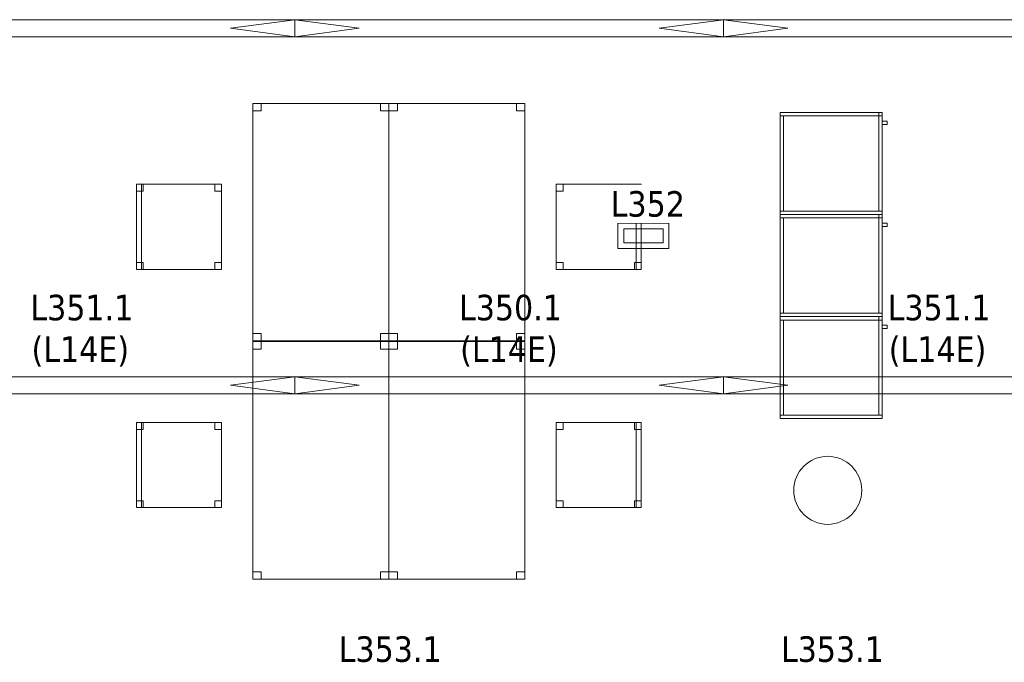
# Model space of a CAD drawing. Header units: metres. Extents: x 397.7 to 427.5, y 12.7 to 28.4.
# Tile 26 of 147: x 411.4 to 417.2, y 16.8 to 20.6. Entities that reach past the tile are written whole.
import ezdxf

# ---------------------------------------------------------------- set-up
doc = ezdxf.new("R2010")
doc.units = ezdxf.units.M
for name, color, linetype, lineweight in [('02_MOBILIARIO', 7, 'Continuous', 18), ('A-COLS-____-MCUT', 7, 'Continuous', 18), ('A-COLS-____-OTLN', 7, 'Continuous', 18), ('A-DETL-____-MBND', 7, 'Continuous', 18), ('A-DETL-GENF-OTLN', 7, 'Continuous', 18), ('E-LITE-____-IDEN', 7, 'Continuous', 30), ('E-LITE-EQPM-IDEN', 7, 'Continuous', 30), ('Mobiliario', 7, 'Continuous', 18)]:
    doc.layers.add(name, color=color, linetype=linetype, lineweight=lineweight)
doc.styles.add('Tahoma_4', font='tahoma.ttf', dxfattribs={"height": 0.15})

# ---------------------------------------------------------------- blocks, each defined once
blk = doc.blocks.new('Family - Armai 60x60x60_P3-156205-06_ENLLUMENAT_P3')
at = {"layer": 'A-DETL-____-MBND', "color": 253, "true_color": 0xaaaaaa}
for p, q in [((0, 0), (0, 0.6)), ((0, 0.6), (0, 0)), ((0, 0.6), (0.6, 0.6)), ((0.6, 0.6), (0, 0.6)), ((0, 0.58), (0, 0.6)), ((0, 0.6), (0.6, 0.6)), ((0, 0.58), (0, 0.6)), ((0.6, 0.6), (0, 0.6)), ((0, 0), (0, 0.6)), ((0, 0.6), (0, 0)), ((0, 0.6), (0.6, 0.6)), ((0.6, 0.6), (0, 0.6)), ((0.6, 0.58), (0, 0.58)), ((0, 0.58), (0.6, 0.58)), ((0, 0.02), (0, 0.58)), ((0, 0.58), (0.02, 0.58)), ((0, 0.58), (0.02, 0.58)), ((0, 0.58), (0, 0.02)), ((0.02, 0.58), (0.02, 0.02)), ((0.02, 0.02), (0.02, 0.58)), ((0.58, 0.6), (0.6, 0.6)), ((0.6, 0.6), (0.58, 0.6)), ((0.58, 0.58), (0.58, 0.6)), ((0.58, 0.6), (0.58, 0.58)), ((0.6, 0.58), (0.58, 0.58)), ((0.6, 0.58), (0.58, 0.58)), ((0.58, 0.02), (0.58, 0.58)), ((0.58, 0.58), (0.6, 0.58)), ((0.58, 0.58), (0.6, 0.58)), ((0.58, 0.58), (0.58, 0.02)), ((0.6, 0.6), (0.6, 0.58)), ((0.6, 0.58), (0.6, 0.6)), ((0.6, 0.6), (0.6, 0)), ((0.6, 0), (0.6, 0.6)), ((0.6, 0.6), (0.6, 0.58)), ((0.6, 0.58), (0.6, 0.6)), ((0.6, 0.6), (0.6, 0)), ((0.6, 0), (0.6, 0.6)), ((0.6, 0.58), (0.6, 0.02)), ((0.6, 0.02), (0.6, 0.58)), ((0.6, 0.53), (0.6, 0.55)), ((0.6, 0.55), (0.63, 0.55)), ((0.6, 0.55), (0.63, 0.55)), ((0.6, 0.55), (0.6, 0.53)), ((0.63, 0.53), (0.6, 0.53)), ((0.6, 0.53), (0.63, 0.53)), ((0.63, 0.55), (0.63, 0.53)), ((0.63, 0.53), (0.63, 0.55)), ((0, 0), (0, 0.02)), ((0, 0.02), (0.6, 0.02)), ((0, 0), (0, 0.02)), ((0.6, 0.02), (0, 0.02)), ((0.02, 0.02), (0, 0.02)), ((0, 0.02), (0.02, 0.02)), ((0.6, 0), (0, 0)), ((0, 0), (0.6, 0)), ((0.6, 0), (0, 0)), ((0, 0), (0.6, 0)), ((0.6, 0), (0, 0)), ((0, 0), (0.6, 0)), ((0.6, 0.02), (0.58, 0.02)), ((0.58, 0.02), (0.6, 0.02)), ((0.6, 0.02), (0.6, 0)), ((0.6, 0), (0.6, 0.02))]:
    blk.add_line(p, q, dxfattribs=at)
blk = doc.blocks.new('Family - Cadira d_Oficina_P3-156223-06_ENLLUMENAT_P3')
at = {"layer": 'A-DETL-____-MBND', "color": 253, "true_color": 0xaaaaaa}
for p, q in [((0, 0), (0, 0.5)), ((0, 0.5), (0.03, 0.5)), ((0.03, 0.5), (0, 0.5)), ((0, 0.5), (0, 0)), ((0, 0.5), (0.5, 0.5)), ((0, 0), (0, 0.5)), ((0.5, 0.5), (0, 0.5)), ((0, 0.5), (0, 0)), ((0, 0.46), (0, 0.5)), ((0, 0.5), (0.04, 0.5)), ((0.04, 0.5), (0, 0.5)), ((0, 0.5), (0, 0.46)), ((0.03, 0.5), (0.03, 0)), ((0.03, 0), (0.03, 0.5)), ((0.04, 0.5), (0.04, 0.46)), ((0.04, 0.46), (0.04, 0.5)), ((0.46, 0.46), (0.46, 0.5)), ((0.46, 0.5), (0.5, 0.5)), ((0.5, 0.5), (0.46, 0.5)), ((0.46, 0.5), (0.46, 0.46)), ((0.5, 0.5), (0.5, 0.46)), ((0.5, 0.46), (0.5, 0.5)), ((0.5, 0.5), (0.5, 0)), ((0.5, 0), (0.5, 0.5)), ((0.04, 0.46), (0, 0.46)), ((0, 0.46), (0.04, 0.46)), ((0.5, 0.46), (0.46, 0.46)), ((0.46, 0.46), (0.5, 0.46)), ((0, 0), (0, 0.04)), ((0, 0.04), (0.04, 0.04)), ((0.04, 0.04), (0, 0.04)), ((0, 0.04), (0, 0)), ((0.03, 0), (0, 0)), ((0, 0), (0.03, 0)), ((0.5, 0), (0, 0)), ((0, 0), (0.5, 0)), ((0.04, 0), (0, 0)), ((0, 0), (0.04, 0)), ((0.04, 0.04), (0.04, 0)), ((0.04, 0), (0.04, 0.04)), ((0.46, 0), (0.46, 0.04)), ((0.46, 0.04), (0.5, 0.04)), ((0.5, 0.04), (0.46, 0.04)), ((0.46, 0.04), (0.46, 0)), ((0.5, 0), (0.46, 0)), ((0.46, 0), (0.5, 0)), ((0.5, 0.04), (0.5, 0)), ((0.5, 0), (0.5, 0.04))]:
    blk.add_line(p, q, dxfattribs=at)
blk = doc.blocks.new('Family - Taula 140X80_P3-156237-06_ENLLUMENAT_P3')
at = {"layer": 'A-DETL-____-MBND', "color": 253, "true_color": 0xaaaaaa}
for p, q in [((0, 1.3973), (0.8001, 1.3973)), ((0, 0), (0, 1.3973)), ((0.8001, 1.3973), (0, 1.3973)), ((0, 1.3973), (0, 0)), ((0, 1.3973), (0.05, 1.3973)), ((0, 1.3536), (0, 1.3973)), ((0.05, 1.3973), (0, 1.3973)), ((0, 1.3973), (0, 1.3536)), ((0.05, 1.3973), (0.05, 1.3536)), ((0.05, 1.3536), (0.05, 1.3973)), ((0.7501, 1.3973), (0.8001, 1.3973)), ((0.7501, 1.3536), (0.7501, 1.3973)), ((0.8001, 1.3973), (0.7501, 1.3973)), ((0.7501, 1.3973), (0.7501, 1.3536)), ((0.8001, 1.3973), (0.8001, 1.3536)), ((0.8001, 1.3536), (0.8001, 1.3973)), ((0.8001, 1.3973), (0.8001, 0)), ((0.8001, 0), (0.8001, 1.3973)), ((0.05, 1.3536), (0, 1.3536)), ((0, 1.3536), (0.05, 1.3536)), ((0.8001, 1.3536), (0.7501, 1.3536)), ((0.7501, 1.3536), (0.8001, 1.3536)), ((0, 0.0437), (0.05, 0.0437)), ((0, 0), (0, 0.0437)), ((0.05, 0.0437), (0, 0.0437)), ((0, 0.0437), (0, 0)), ((0.05, 0), (0, 0)), ((0, 0), (0.05, 0)), ((0.8001, 0), (0, 0)), ((0, 0), (0.8001, 0)), ((0.05, 0.0437), (0.05, 0)), ((0.05, 0), (0.05, 0.0437)), ((0.7501, 0.0437), (0.8001, 0.0437)), ((0.7501, 0), (0.7501, 0.0437)), ((0.8001, 0.0437), (0.7501, 0.0437)), ((0.7501, 0.0437), (0.7501, 0)), ((0.8001, 0.0437), (0.8001, 0)), ((0.8001, 0), (0.8001, 0.0437)), ((0.8001, 0), (0.7501, 0)), ((0.7501, 0), (0.8001, 0))]:
    blk.add_line(p, q, dxfattribs=at)
blk = doc.blocks.new('Family - Taula 140X80_P3-156247-06_ENLLUMENAT_P3')
at = {"layer": 'A-DETL-____-MBND', "color": 253, "true_color": 0xaaaaaa}
for p, q in [((0, 1.3973), (0.8001, 1.3973)), ((0, 0), (0, 1.3973)), ((0.8001, 1.3973), (0, 1.3973)), ((0, 1.3973), (0, 0)), ((0, 1.3973), (0.05, 1.3973)), ((0, 1.3536), (0, 1.3973)), ((0.05, 1.3973), (0, 1.3973)), ((0, 1.3973), (0, 1.3536)), ((0.05, 1.3973), (0.05, 1.3536)), ((0.05, 1.3536), (0.05, 1.3973)), ((0.7501, 1.3973), (0.8001, 1.3973)), ((0.7501, 1.3536), (0.7501, 1.3973)), ((0.8001, 1.3973), (0.7501, 1.3973)), ((0.7501, 1.3973), (0.7501, 1.3536)), ((0.8001, 1.3973), (0.8001, 0)), ((0.8001, 0), (0.8001, 1.3973)), ((0.8001, 1.3973), (0.8001, 1.3536)), ((0.8001, 1.3536), (0.8001, 1.3973)), ((0.05, 1.3536), (0, 1.3536)), ((0, 1.3536), (0.05, 1.3536)), ((0.8001, 1.3536), (0.7501, 1.3536)), ((0.7501, 1.3536), (0.8001, 1.3536)), ((0, 0.0437), (0.05, 0.0437)), ((0, 0), (0, 0.0437)), ((0.05, 0.0437), (0, 0.0437)), ((0, 0.0437), (0, 0)), ((0.8001, 0), (0, 0)), ((0, 0), (0.8001, 0)), ((0.05, 0), (0, 0)), ((0, 0), (0.05, 0)), ((0.05, 0.0437), (0.05, 0)), ((0.05, 0), (0.05, 0.0437)), ((0.7501, 0.0437), (0.8001, 0.0437)), ((0.7501, 0), (0.7501, 0.0437)), ((0.8001, 0.0437), (0.7501, 0.0437)), ((0.7501, 0.0437), (0.7501, 0)), ((0.8001, 0.0437), (0.8001, 0)), ((0.8001, 0), (0.8001, 0.0437)), ((0.8001, 0), (0.7501, 0)), ((0.7501, 0), (0.8001, 0))]:
    blk.add_line(p, q, dxfattribs=at)
blk = doc.blocks.new('Family - Pilar P3-156264-06_ENLLUMENAT_P3')
at = {"layer": 'A-COLS-____-MCUT', "color": 253, "true_color": 0xaaaaaa}
for start, end in [(360, 180), (180, 360)]:
    blk.add_arc((0.2, 0.2), 0.2, start, end, dxfattribs=at)
at = {"layer": 'A-COLS-____-OTLN', "color": 253, "true_color": 0xaaaaaa}
for start, end in [(360, 180), (180, 360)]:
    blk.add_arc((0.2, 0.2), 0.2, start, end, dxfattribs=at)
blk = doc.blocks.new('Family - Cadira d_Oficina_P3-156286-06_ENLLUMENAT_P3')
at = {"layer": 'A-DETL-____-MBND', "color": 253, "true_color": 0xaaaaaa}
for p, q in [((0, 0.46), (0, 0.5)), ((0, 0.5), (0.04, 0.5)), ((0.04, 0.5), (0, 0.5)), ((0, 0.5), (0, 0.46)), ((0, 0), (0, 0.5)), ((0, 0.5), (0.5, 0.5)), ((0.5, 0.5), (0, 0.5)), ((0, 0.5), (0, 0)), ((0.04, 0.5), (0.04, 0.46)), ((0.04, 0.46), (0.04, 0.5)), ((0.46, 0.46), (0.46, 0.5)), ((0.46, 0.5), (0.5, 0.5)), ((0.5, 0.5), (0.46, 0.5)), ((0.46, 0.5), (0.46, 0.46)), ((0.47, 0), (0.47, 0.5)), ((0.47, 0.5), (0.5, 0.5)), ((0.5, 0.5), (0.47, 0.5)), ((0.47, 0.5), (0.47, 0)), ((0.5, 0.5), (0.5, 0.46)), ((0.5, 0.46), (0.5, 0.5)), ((0.5, 0.5), (0.5, 0)), ((0.5, 0), (0.5, 0.5)), ((0.5, 0.5), (0.5, 0)), ((0.5, 0), (0.5, 0.5)), ((0.04, 0.46), (0, 0.46)), ((0, 0.46), (0.04, 0.46)), ((0.5, 0.46), (0.46, 0.46)), ((0.46, 0.46), (0.5, 0.46)), ((0, 0), (0, 0.04)), ((0, 0.04), (0.04, 0.04)), ((0.04, 0.04), (0, 0.04)), ((0, 0.04), (0, 0)), ((0.04, 0), (0, 0)), ((0, 0), (0.04, 0)), ((0.5, 0), (0, 0)), ((0, 0), (0.5, 0)), ((0.04, 0.04), (0.04, 0)), ((0.04, 0), (0.04, 0.04)), ((0.46, 0), (0.46, 0.04)), ((0.46, 0.04), (0.5, 0.04)), ((0.5, 0.04), (0.46, 0.04)), ((0.46, 0.04), (0.46, 0)), ((0.5, 0), (0.46, 0)), ((0.46, 0), (0.5, 0)), ((0.5, 0), (0.47, 0)), ((0.5, 0.04), (0.5, 0)), ((0.5, 0), (0.5, 0.04)), ((0.47, 0), (0.5, 0))]:
    blk.add_line(p, q, dxfattribs=at)
blk = doc.blocks.new('Family - Cadira d_Oficina_P3-156336-06_ENLLUMENAT_P3')
at = {"layer": 'A-DETL-____-MBND', "color": 253, "true_color": 0xaaaaaa}
for p, q in [((0, 0.46), (0, 0.5)), ((0, 0.5), (0.04, 0.5)), ((0.04, 0.5), (0, 0.5)), ((0, 0.5), (0, 0.46)), ((0, 0), (0, 0.5)), ((0, 0.5), (0.5, 0.5)), ((0.5, 0.5), (0, 0.5)), ((0, 0.5), (0, 0)), ((0.04, 0.5), (0.04, 0.46)), ((0.04, 0.46), (0.04, 0.5)), ((0.46, 0.46), (0.46, 0.5)), ((0.46, 0.5), (0.5, 0.5)), ((0.5, 0.5), (0.46, 0.5)), ((0.46, 0.5), (0.46, 0.46)), ((0.47, 0), (0.47, 0.5)), ((0.47, 0.5), (0.5, 0.5)), ((0.5, 0.5), (0.47, 0.5)), ((0.47, 0.5), (0.47, 0)), ((0.5, 0.5), (0.5, 0.46)), ((0.5, 0.46), (0.5, 0.5)), ((0.5, 0.5), (0.5, 0)), ((0.5, 0), (0.5, 0.5)), ((0.5, 0.5), (0.5, 0)), ((0.5, 0), (0.5, 0.5)), ((0.04, 0.46), (0, 0.46)), ((0, 0.46), (0.04, 0.46)), ((0.5, 0.46), (0.46, 0.46)), ((0.46, 0.46), (0.5, 0.46)), ((0, 0), (0, 0.04)), ((0, 0.04), (0.04, 0.04)), ((0.04, 0.04), (0, 0.04)), ((0, 0.04), (0, 0)), ((0.5, 0), (0, 0)), ((0, 0), (0.5, 0)), ((0.04, 0), (0, 0)), ((0, 0), (0.04, 0)), ((0.04, 0.04), (0.04, 0)), ((0.04, 0), (0.04, 0.04)), ((0.46, 0), (0.46, 0.04)), ((0.46, 0.04), (0.5, 0.04)), ((0.5, 0.04), (0.46, 0.04)), ((0.46, 0.04), (0.46, 0)), ((0.5, 0), (0.46, 0)), ((0.46, 0), (0.5, 0)), ((0.5, 0), (0.47, 0)), ((0.5, 0.04), (0.5, 0)), ((0.5, 0), (0.5, 0.04)), ((0.47, 0), (0.5, 0))]:
    blk.add_line(p, q, dxfattribs=at)
blk = doc.blocks.new('Family - Armai 60x60x60_P3-156444-06_ENLLUMENAT_P3')
at = {"layer": 'A-DETL-____-MBND', "color": 253, "true_color": 0xaaaaaa}
for p, q in [((0, 0.58), (0, 0.6)), ((0, 0.6), (0.6, 0.6)), ((0, 0.58), (0, 0.6)), ((0.6, 0.6), (0, 0.6)), ((0, 0), (0, 0.6)), ((0, 0.6), (0, 0)), ((0, 0.6), (0.6, 0.6)), ((0.6, 0.6), (0, 0.6)), ((0, 0), (0, 0.6)), ((0, 0.6), (0, 0)), ((0, 0.6), (0.6, 0.6)), ((0.6, 0.6), (0, 0.6)), ((0.6, 0.58), (0, 0.58)), ((0, 0.58), (0.6, 0.58)), ((0, 0.02), (0, 0.58)), ((0, 0.58), (0.02, 0.58)), ((0, 0.58), (0.02, 0.58)), ((0, 0.58), (0, 0.02)), ((0.02, 0.58), (0.02, 0.02)), ((0.02, 0.02), (0.02, 0.58)), ((0.58, 0.6), (0.6, 0.6)), ((0.6, 0.6), (0.58, 0.6)), ((0.58, 0.58), (0.58, 0.6)), ((0.58, 0.6), (0.58, 0.58)), ((0.58, 0.02), (0.58, 0.58)), ((0.58, 0.58), (0.6, 0.58)), ((0.58, 0.58), (0.6, 0.58)), ((0.58, 0.58), (0.58, 0.02)), ((0.6, 0.58), (0.58, 0.58)), ((0.6, 0.58), (0.58, 0.58)), ((0.6, 0.6), (0.6, 0.58)), ((0.6, 0.58), (0.6, 0.6)), ((0.6, 0.6), (0.6, 0)), ((0.6, 0), (0.6, 0.6)), ((0.6, 0.6), (0.6, 0)), ((0.6, 0), (0.6, 0.6)), ((0.6, 0.6), (0.6, 0.58)), ((0.6, 0.58), (0.6, 0.6)), ((0.6, 0.58), (0.6, 0.02)), ((0.6, 0.02), (0.6, 0.58)), ((0.6, 0.53), (0.6, 0.55)), ((0.6, 0.55), (0.63, 0.55)), ((0.6, 0.55), (0.63, 0.55)), ((0.6, 0.55), (0.6, 0.53)), ((0.63, 0.53), (0.6, 0.53)), ((0.6, 0.53), (0.63, 0.53)), ((0.63, 0.55), (0.63, 0.53)), ((0.63, 0.53), (0.63, 0.55)), ((0, 0), (0, 0.02)), ((0, 0.02), (0.6, 0.02)), ((0, 0), (0, 0.02)), ((0.6, 0.02), (0, 0.02)), ((0.02, 0.02), (0, 0.02)), ((0, 0.02), (0.02, 0.02)), ((0.6, 0), (0, 0)), ((0, 0), (0.6, 0)), ((0.6, 0), (0, 0)), ((0, 0), (0.6, 0)), ((0.6, 0), (0, 0)), ((0, 0), (0.6, 0)), ((0.6, 0.02), (0.58, 0.02)), ((0.58, 0.02), (0.6, 0.02)), ((0.6, 0.02), (0.6, 0)), ((0.6, 0), (0.6, 0.02))]:
    blk.add_line(p, q, dxfattribs=at)
blk = doc.blocks.new('Family - Taula 140X80_P3-156476-06_ENLLUMENAT_P3')
at = {"layer": 'A-DETL-____-MBND', "color": 253, "true_color": 0xaaaaaa}
for p, q in [((0, 1.3536), (0, 1.3973)), ((0, 1.3973), (0.05, 1.3973)), ((0.05, 1.3973), (0, 1.3973)), ((0, 1.3973), (0, 1.3536)), ((0, 0), (0, 1.3973)), ((0, 1.3973), (0.8001, 1.3973)), ((0.8001, 1.3973), (0, 1.3973)), ((0, 1.3973), (0, 0)), ((0.05, 1.3973), (0.05, 1.3536)), ((0.05, 1.3536), (0.05, 1.3973)), ((0.7501, 1.3536), (0.7501, 1.3973)), ((0.7501, 1.3973), (0.8001, 1.3973)), ((0.8001, 1.3973), (0.7501, 1.3973)), ((0.7501, 1.3973), (0.7501, 1.3536)), ((0.8001, 1.3973), (0.8001, 0)), ((0.8001, 0), (0.8001, 1.3973)), ((0.8001, 1.3973), (0.8001, 1.3536)), ((0.8001, 1.3536), (0.8001, 1.3973)), ((0.05, 1.3536), (0, 1.3536)), ((0, 1.3536), (0.05, 1.3536)), ((0.8001, 1.3536), (0.7501, 1.3536)), ((0.7501, 1.3536), (0.8001, 1.3536)), ((0, 0), (0, 0.0437)), ((0, 0.0437), (0.05, 0.0437)), ((0.05, 0.0437), (0, 0.0437)), ((0, 0.0437), (0, 0)), ((0.05, 0), (0, 0)), ((0, 0), (0.05, 0)), ((0, 0), (0.8001, 0)), ((0.05, 0.0437), (0.05, 0)), ((0.05, 0), (0.05, 0.0437)), ((0.7501, 0), (0.7501, 0.0437)), ((0.7501, 0.0437), (0.8001, 0.0437)), ((0.8001, 0.0437), (0.7501, 0.0437)), ((0.7501, 0.0437), (0.7501, 0)), ((0.8001, 0.0437), (0.8001, 0)), ((0.8001, 0), (0.8001, 0.0437)), ((0.8001, 0), (0, 0)), ((0.8001, 0), (0.7501, 0)), ((0.7501, 0), (0.8001, 0))]:
    blk.add_line(p, q, dxfattribs=at)
blk = doc.blocks.new('Family - Armai 60x60x60_P3-156478-06_ENLLUMENAT_P3')
at = {"layer": '02_MOBILIARIO', "color": 253, "true_color": 0xaaaaaa}
for p, q in [((0, 0.58), (0, 0.6)), ((0, 0.6), (0.6, 0.6)), ((0, 0), (0, 0.6)), ((0, 0.6), (0, 0)), ((0, 0.6), (0.6, 0.6)), ((0.6, 0.6), (0, 0.6)), ((0.6, 0.58), (0, 0.58)), ((0, 0.02), (0, 0.58)), ((0, 0.58), (0.02, 0.58)), ((0.02, 0.58), (0.02, 0.02)), ((0.6, 0.6), (0.58, 0.6)), ((0.58, 0.58), (0.58, 0.6)), ((0.58, 0.02), (0.58, 0.58)), ((0.58, 0.58), (0.6, 0.58)), ((0.6, 0.58), (0.58, 0.58)), ((0.6, 0.58), (0.6, 0.6)), ((0.6, 0.6), (0.6, 0.58)), ((0.6, 0.6), (0.6, 0)), ((0.6, 0), (0.6, 0.6)), ((0.6, 0.58), (0.6, 0.02)), ((0, 0.02), (0.02, 0.02)), ((0, 0), (0, 0.02)), ((0, 0.02), (0.6, 0.02)), ((0.6, 0), (0, 0)), ((0.6, 0), (0, 0)), ((0, 0), (0.6, 0)), ((0.58, 0.02), (0.6, 0.02)), ((0.6, 0), (0.6, 0.02))]:
    blk.add_line(p, q, dxfattribs=at)
at = {"layer": 'Mobiliario', "color": 253, "true_color": 0xaaaaaa}
for p, q in [((0.6, 0.6), (0, 0.6)), ((0, 0.6), (0, 0.58)), ((0, 0.58), (0.6, 0.58)), ((0.02, 0.58), (0, 0.58)), ((0, 0.58), (0, 0.02)), ((0.02, 0.02), (0.02, 0.58)), ((0.6, 0.6), (0.58, 0.6)), ((0.58, 0.6), (0.58, 0.58)), ((0.6, 0.58), (0.58, 0.58)), ((0.58, 0.58), (0.58, 0.02)), ((0.58, 0.58), (0.6, 0.58)), ((0.6, 0.58), (0.6, 0.6)), ((0.6, 0.58), (0.6, 0.6)), ((0.6, 0.02), (0.6, 0.58)), ((0, 0.02), (0.02, 0.02)), ((0.6, 0.02), (0, 0.02)), ((0, 0.02), (0, 0)), ((0, 0), (0.6, 0)), ((0.58, 0.02), (0.6, 0.02)), ((0.6, 0), (0.6, 0.02))]:
    blk.add_line(p, q, dxfattribs=at)
blk = doc.blocks.new('Family - Armai 60x60x60_P3-156526-06_ENLLUMENAT_P3')
at = {"layer": 'A-DETL-____-MBND', "color": 253, "true_color": 0xaaaaaa}
for p, q in [((0, 0.58), (0, 0.6)), ((0, 0.6), (0.6, 0.6)), ((0, 0.58), (0, 0.6)), ((0.6, 0.6), (0, 0.6)), ((0, 0), (0, 0.6)), ((0, 0.6), (0, 0)), ((0, 0.6), (0.6, 0.6)), ((0.6, 0.6), (0, 0.6)), ((0, 0), (0, 0.6)), ((0, 0.6), (0, 0)), ((0, 0.6), (0.6, 0.6)), ((0.6, 0.6), (0, 0.6)), ((0.6, 0.58), (0, 0.58)), ((0, 0.58), (0.6, 0.58)), ((0, 0.02), (0, 0.58)), ((0, 0.58), (0.02, 0.58)), ((0, 0.58), (0.02, 0.58)), ((0, 0.58), (0, 0.02)), ((0.02, 0.58), (0.02, 0.02)), ((0.02, 0.02), (0.02, 0.58)), ((0.58, 0.6), (0.6, 0.6)), ((0.6, 0.6), (0.58, 0.6)), ((0.58, 0.58), (0.58, 0.6)), ((0.58, 0.6), (0.58, 0.58)), ((0.58, 0.02), (0.58, 0.58)), ((0.58, 0.58), (0.6, 0.58)), ((0.58, 0.58), (0.6, 0.58)), ((0.58, 0.58), (0.58, 0.02)), ((0.6, 0.58), (0.58, 0.58)), ((0.6, 0.58), (0.58, 0.58)), ((0.6, 0.6), (0.6, 0.58)), ((0.6, 0.58), (0.6, 0.6)), ((0.6, 0.6), (0.6, 0)), ((0.6, 0), (0.6, 0.6)), ((0.6, 0.6), (0.6, 0.58)), ((0.6, 0.58), (0.6, 0.6)), ((0.6, 0.6), (0.6, 0)), ((0.6, 0), (0.6, 0.6)), ((0.6, 0.58), (0.6, 0.02)), ((0.6, 0.02), (0.6, 0.58)), ((0.6, 0.53), (0.6, 0.55)), ((0.6, 0.55), (0.63, 0.55)), ((0.6, 0.55), (0.63, 0.55)), ((0.6, 0.55), (0.6, 0.53)), ((0.63, 0.53), (0.6, 0.53)), ((0.6, 0.53), (0.63, 0.53)), ((0.63, 0.55), (0.63, 0.53)), ((0.63, 0.53), (0.63, 0.55)), ((0.02, 0.02), (0, 0.02)), ((0, 0.02), (0.02, 0.02)), ((0, 0), (0, 0.02)), ((0, 0.02), (0.6, 0.02)), ((0, 0), (0, 0.02)), ((0.6, 0.02), (0, 0.02)), ((0.6, 0), (0, 0)), ((0, 0), (0.6, 0)), ((0.6, 0), (0, 0)), ((0, 0), (0.6, 0)), ((0.6, 0), (0, 0)), ((0, 0), (0.6, 0)), ((0.6, 0.02), (0.58, 0.02)), ((0.58, 0.02), (0.6, 0.02)), ((0.6, 0.02), (0.6, 0)), ((0.6, 0), (0.6, 0.02))]:
    blk.add_line(p, q, dxfattribs=at)
blk = doc.blocks.new('Family - Armai 60x60x60_P3-156547-06_ENLLUMENAT_P3')
at = {"layer": '02_MOBILIARIO', "color": 253, "true_color": 0xaaaaaa}
for p, q in [((0, 0), (0, 0.6)), ((0, 0.6), (0, 0)), ((0, 0.6), (0.6, 0.6)), ((0.6, 0.6), (0, 0.6)), ((0, 0.58), (0, 0.6)), ((0, 0.6), (0.6, 0.6)), ((0, 0.02), (0, 0.58)), ((0, 0.58), (0.02, 0.58)), ((0.6, 0.58), (0, 0.58)), ((0.02, 0.58), (0.02, 0.02)), ((0.6, 0.6), (0.58, 0.6)), ((0.58, 0.58), (0.58, 0.6)), ((0.6, 0.58), (0.58, 0.58)), ((0.58, 0.02), (0.58, 0.58)), ((0.58, 0.58), (0.6, 0.58)), ((0.6, 0.6), (0.6, 0)), ((0.6, 0), (0.6, 0.6)), ((0.6, 0.58), (0.6, 0.6)), ((0.6, 0.6), (0.6, 0.58)), ((0.6, 0.58), (0.6, 0.02)), ((0, 0), (0, 0.02)), ((0, 0.02), (0.6, 0.02)), ((0, 0.02), (0.02, 0.02)), ((0.6, 0), (0, 0)), ((0.6, 0), (0, 0)), ((0, 0), (0.6, 0)), ((0.58, 0.02), (0.6, 0.02)), ((0.6, 0), (0.6, 0.02))]:
    blk.add_line(p, q, dxfattribs=at)
at = {"layer": 'Mobiliario', "color": 253, "true_color": 0xaaaaaa}
for p, q in [((0.6, 0.6), (0, 0.6)), ((0, 0.6), (0, 0.58)), ((0.02, 0.58), (0, 0.58)), ((0, 0.58), (0, 0.02)), ((0, 0.58), (0.6, 0.58)), ((0.02, 0.02), (0.02, 0.58)), ((0.6, 0.6), (0.58, 0.6)), ((0.58, 0.6), (0.58, 0.58)), ((0.58, 0.58), (0.6, 0.58)), ((0.6, 0.58), (0.58, 0.58)), ((0.58, 0.58), (0.58, 0.02)), ((0.6, 0.58), (0.6, 0.6)), ((0.6, 0.58), (0.6, 0.6)), ((0.6, 0.02), (0.6, 0.58)), ((0.6, 0.02), (0, 0.02)), ((0, 0.02), (0, 0)), ((0, 0.02), (0.02, 0.02)), ((0, 0), (0.6, 0)), ((0.58, 0.02), (0.6, 0.02)), ((0.6, 0), (0.6, 0.02))]:
    blk.add_line(p, q, dxfattribs=at)
blk = doc.blocks.new('Family - Taula 140X80_P3-156602-06_ENLLUMENAT_P3')
at = {"layer": 'A-DETL-____-MBND', "color": 253, "true_color": 0xaaaaaa}
for p, q in [((0, 0), (0, 1.3973)), ((0, 1.3973), (0.8001, 1.3973)), ((0.8001, 1.3973), (0, 1.3973)), ((0, 1.3973), (0, 0)), ((0, 1.3536), (0, 1.3973)), ((0, 1.3973), (0.05, 1.3973)), ((0.05, 1.3973), (0, 1.3973)), ((0, 1.3973), (0, 1.3536)), ((0.05, 1.3973), (0.05, 1.3536)), ((0.05, 1.3536), (0.05, 1.3973)), ((0.7501, 1.3536), (0.7501, 1.3973)), ((0.7501, 1.3973), (0.8001, 1.3973)), ((0.8001, 1.3973), (0.7501, 1.3973)), ((0.7501, 1.3973), (0.7501, 1.3536)), ((0.8001, 1.3973), (0.8001, 0)), ((0.8001, 0), (0.8001, 1.3973)), ((0.8001, 1.3973), (0.8001, 1.3536)), ((0.8001, 1.3536), (0.8001, 1.3973)), ((0.05, 1.3536), (0, 1.3536)), ((0, 1.3536), (0.05, 1.3536)), ((0.8001, 1.3536), (0.7501, 1.3536)), ((0.7501, 1.3536), (0.8001, 1.3536)), ((0, 0), (0, 0.0437)), ((0, 0.0437), (0.05, 0.0437)), ((0.05, 0.0437), (0, 0.0437)), ((0, 0.0437), (0, 0)), ((0, 0), (0.8001, 0)), ((0.05, 0), (0, 0)), ((0, 0), (0.05, 0)), ((0.05, 0.0437), (0.05, 0)), ((0.05, 0), (0.05, 0.0437)), ((0.7501, 0), (0.7501, 0.0437)), ((0.7501, 0.0437), (0.8001, 0.0437)), ((0.8001, 0.0437), (0.7501, 0.0437)), ((0.7501, 0.0437), (0.7501, 0)), ((0.8001, 0.0437), (0.8001, 0)), ((0.8001, 0), (0.8001, 0.0437)), ((0.8001, 0), (0, 0)), ((0.8001, 0), (0.7501, 0)), ((0.7501, 0), (0.8001, 0))]:
    blk.add_line(p, q, dxfattribs=at)
blk = doc.blocks.new('Family - Armai 60x60x60_P3-156604-06_ENLLUMENAT_P3')
at = {"layer": 'A-DETL-____-MBND', "color": 253, "true_color": 0xaaaaaa}
for p, q in [((0, 0.58), (0, 0.6)), ((0, 0.6), (0.6, 0.6)), ((0, 0.58), (0, 0.6)), ((0.6, 0.6), (0, 0.6)), ((0, 0), (0, 0.6)), ((0, 0.6), (0, 0)), ((0, 0.6), (0.6, 0.6)), ((0.6, 0.6), (0, 0.6)), ((0, 0), (0, 0.6)), ((0, 0.6), (0, 0)), ((0, 0.6), (0.6, 0.6)), ((0.6, 0.6), (0, 0.6)), ((0.6, 0.58), (0, 0.58)), ((0, 0.58), (0.6, 0.58)), ((0, 0.02), (0, 0.58)), ((0, 0.58), (0.02, 0.58)), ((0, 0.58), (0.02, 0.58)), ((0, 0.58), (0, 0.02)), ((0.02, 0.58), (0.02, 0.02)), ((0.02, 0.02), (0.02, 0.58)), ((0.58, 0.6), (0.6, 0.6)), ((0.6, 0.6), (0.58, 0.6)), ((0.58, 0.58), (0.58, 0.6)), ((0.58, 0.6), (0.58, 0.58)), ((0.6, 0.58), (0.58, 0.58)), ((0.6, 0.58), (0.58, 0.58)), ((0.58, 0.02), (0.58, 0.58)), ((0.58, 0.58), (0.6, 0.58)), ((0.58, 0.58), (0.6, 0.58)), ((0.58, 0.58), (0.58, 0.02)), ((0.6, 0.6), (0.6, 0.58)), ((0.6, 0.58), (0.6, 0.6)), ((0.6, 0.6), (0.6, 0.58)), ((0.6, 0.58), (0.6, 0.6)), ((0.6, 0.6), (0.6, 0)), ((0.6, 0), (0.6, 0.6)), ((0.6, 0.6), (0.6, 0)), ((0.6, 0), (0.6, 0.6)), ((0.6, 0.58), (0.6, 0.02)), ((0.6, 0.02), (0.6, 0.58)), ((0.6, 0.53), (0.6, 0.55)), ((0.6, 0.55), (0.63, 0.55)), ((0.6, 0.55), (0.63, 0.55)), ((0.6, 0.55), (0.6, 0.53)), ((0.63, 0.53), (0.6, 0.53)), ((0.6, 0.53), (0.63, 0.53)), ((0.63, 0.55), (0.63, 0.53)), ((0.63, 0.53), (0.63, 0.55)), ((0, 0), (0, 0.02)), ((0, 0.02), (0.6, 0.02)), ((0, 0), (0, 0.02)), ((0.6, 0.02), (0, 0.02)), ((0.02, 0.02), (0, 0.02)), ((0, 0.02), (0.02, 0.02)), ((0.6, 0), (0, 0)), ((0, 0), (0.6, 0)), ((0.6, 0), (0, 0)), ((0, 0), (0.6, 0)), ((0.6, 0), (0, 0)), ((0, 0), (0.6, 0)), ((0.6, 0.02), (0.58, 0.02)), ((0.58, 0.02), (0.6, 0.02)), ((0.6, 0.02), (0.6, 0)), ((0.6, 0), (0.6, 0.02))]:
    blk.add_line(p, q, dxfattribs=at)
blk = doc.blocks.new('Family - Armai 60x60x60_P3-156622-06_ENLLUMENAT_P3')
at = {"layer": '02_MOBILIARIO', "color": 253, "true_color": 0xaaaaaa}
for p, q in [((0, 0.58), (0, 0.6)), ((0, 0.6), (0.6, 0.6)), ((0, 0), (0, 0.6)), ((0, 0.6), (0, 0)), ((0, 0.6), (0.6, 0.6)), ((0.6, 0.6), (0, 0.6)), ((0.6, 0.58), (0, 0.58)), ((0, 0.02), (0, 0.58)), ((0, 0.58), (0.02, 0.58)), ((0.02, 0.58), (0.02, 0.02)), ((0.6, 0.6), (0.58, 0.6)), ((0.58, 0.58), (0.58, 0.6)), ((0.6, 0.58), (0.58, 0.58)), ((0.58, 0.02), (0.58, 0.58)), ((0.58, 0.58), (0.6, 0.58)), ((0.6, 0.58), (0.6, 0.6)), ((0.6, 0.6), (0.6, 0.58)), ((0.6, 0.6), (0.6, 0)), ((0.6, 0), (0.6, 0.6)), ((0.6, 0.58), (0.6, 0.02)), ((0, 0.02), (0.02, 0.02)), ((0, 0), (0, 0.02)), ((0, 0.02), (0.6, 0.02)), ((0.6, 0), (0, 0)), ((0, 0), (0.6, 0)), ((0.6, 0), (0, 0)), ((0.58, 0.02), (0.6, 0.02)), ((0.6, 0), (0.6, 0.02))]:
    blk.add_line(p, q, dxfattribs=at)
at = {"layer": 'Mobiliario', "color": 253, "true_color": 0xaaaaaa}
for p, q in [((0.6, 0.6), (0, 0.6)), ((0, 0.6), (0, 0.58)), ((0, 0.58), (0.6, 0.58)), ((0.02, 0.58), (0, 0.58)), ((0, 0.58), (0, 0.02)), ((0.02, 0.02), (0.02, 0.58)), ((0.6, 0.6), (0.58, 0.6)), ((0.58, 0.6), (0.58, 0.58)), ((0.58, 0.58), (0.6, 0.58)), ((0.6, 0.58), (0.58, 0.58)), ((0.58, 0.58), (0.58, 0.02)), ((0.6, 0.58), (0.6, 0.6)), ((0.6, 0.58), (0.6, 0.6)), ((0.6, 0.02), (0.6, 0.58)), ((0, 0.02), (0.02, 0.02)), ((0.6, 0.02), (0, 0.02)), ((0, 0.02), (0, 0)), ((0, 0), (0.6, 0)), ((0.58, 0.02), (0.6, 0.02)), ((0.6, 0), (0.6, 0.02))]:
    blk.add_line(p, q, dxfattribs=at)
blk = doc.blocks.new('Family - Armai 60x60x60_P3-156671-06_ENLLUMENAT_P3')
at = {"layer": 'A-DETL-____-MBND', "color": 253, "true_color": 0xaaaaaa}
for p, q in [((0, 0.58), (0, 0.6)), ((0, 0.6), (0.6, 0.6)), ((0, 0.58), (0, 0.6)), ((0.6, 0.6), (0, 0.6)), ((0, 0), (0, 0.6)), ((0, 0.6), (0, 0)), ((0, 0.6), (0.6, 0.6)), ((0.6, 0.6), (0, 0.6)), ((0, 0), (0, 0.6)), ((0, 0.6), (0, 0)), ((0, 0.6), (0.6, 0.6)), ((0.6, 0.6), (0, 0.6)), ((0.6, 0.58), (0, 0.58)), ((0, 0.58), (0.6, 0.58)), ((0, 0.02), (0, 0.58)), ((0, 0.58), (0.02, 0.58)), ((0, 0.58), (0.02, 0.58)), ((0, 0.58), (0, 0.02)), ((0.02, 0.58), (0.02, 0.02)), ((0.02, 0.02), (0.02, 0.58)), ((0.58, 0.6), (0.6, 0.6)), ((0.6, 0.6), (0.58, 0.6)), ((0.58, 0.58), (0.58, 0.6)), ((0.58, 0.6), (0.58, 0.58)), ((0.6, 0.58), (0.58, 0.58)), ((0.6, 0.58), (0.58, 0.58)), ((0.58, 0.02), (0.58, 0.58)), ((0.58, 0.58), (0.6, 0.58)), ((0.58, 0.58), (0.6, 0.58)), ((0.58, 0.58), (0.58, 0.02)), ((0.6, 0.6), (0.6, 0.58)), ((0.6, 0.58), (0.6, 0.6)), ((0.6, 0.6), (0.6, 0)), ((0.6, 0), (0.6, 0.6)), ((0.6, 0.6), (0.6, 0.58)), ((0.6, 0.58), (0.6, 0.6)), ((0.6, 0.6), (0.6, 0)), ((0.6, 0), (0.6, 0.6)), ((0.6, 0.58), (0.6, 0.02)), ((0.6, 0.02), (0.6, 0.58)), ((0.6, 0.53), (0.6, 0.55)), ((0.6, 0.55), (0.63, 0.55)), ((0.6, 0.55), (0.63, 0.55)), ((0.6, 0.55), (0.6, 0.53)), ((0.63, 0.53), (0.6, 0.53)), ((0.6, 0.53), (0.63, 0.53)), ((0.63, 0.55), (0.63, 0.53)), ((0.63, 0.53), (0.63, 0.55)), ((0.02, 0.02), (0, 0.02)), ((0, 0.02), (0.02, 0.02)), ((0, 0), (0, 0.02)), ((0, 0.02), (0.6, 0.02)), ((0, 0), (0, 0.02)), ((0.6, 0.02), (0, 0.02)), ((0.6, 0), (0, 0)), ((0, 0), (0.6, 0)), ((0.6, 0), (0, 0)), ((0, 0), (0.6, 0)), ((0.6, 0), (0, 0)), ((0, 0), (0.6, 0)), ((0.6, 0.02), (0.58, 0.02)), ((0.58, 0.02), (0.6, 0.02)), ((0.6, 0.02), (0.6, 0)), ((0.6, 0), (0.6, 0.02))]:
    blk.add_line(p, q, dxfattribs=at)
blk = doc.blocks.new('Family - Cadira d_Oficina_P3-156748-06_ENLLUMENAT_P3')
at = {"layer": 'A-DETL-____-MBND', "color": 253, "true_color": 0xaaaaaa}
for p, q in [((0, 0), (0, 0.5)), ((0, 0.5), (0.03, 0.5)), ((0.03, 0.5), (0, 0.5)), ((0, 0.5), (0, 0)), ((0, 0.5), (0.5, 0.5)), ((0, 0), (0, 0.5)), ((0.5, 0.5), (0, 0.5)), ((0, 0.5), (0, 0)), ((0, 0.46), (0, 0.5)), ((0, 0.5), (0.04, 0.5)), ((0.04, 0.5), (0, 0.5)), ((0, 0.5), (0, 0.46)), ((0.03, 0.5), (0.03, 0)), ((0.03, 0), (0.03, 0.5)), ((0.04, 0.5), (0.04, 0.46)), ((0.04, 0.46), (0.04, 0.5)), ((0.46, 0.46), (0.46, 0.5)), ((0.46, 0.5), (0.5, 0.5)), ((0.5, 0.5), (0.46, 0.5)), ((0.46, 0.5), (0.46, 0.46)), ((0.5, 0.5), (0.5, 0.46)), ((0.5, 0.46), (0.5, 0.5)), ((0.5, 0.5), (0.5, 0)), ((0.5, 0), (0.5, 0.5)), ((0.04, 0.46), (0, 0.46)), ((0, 0.46), (0.04, 0.46)), ((0.5, 0.46), (0.46, 0.46)), ((0.46, 0.46), (0.5, 0.46)), ((0, 0), (0, 0.04)), ((0, 0.04), (0.04, 0.04)), ((0.04, 0.04), (0, 0.04)), ((0, 0.04), (0, 0)), ((0.03, 0), (0, 0)), ((0, 0), (0.03, 0)), ((0.5, 0), (0, 0)), ((0, 0), (0.5, 0)), ((0.04, 0), (0, 0)), ((0, 0), (0.04, 0)), ((0.04, 0.04), (0.04, 0)), ((0.04, 0), (0.04, 0.04)), ((0.46, 0), (0.46, 0.04)), ((0.46, 0.04), (0.5, 0.04)), ((0.5, 0.04), (0.46, 0.04)), ((0.46, 0.04), (0.46, 0)), ((0.5, 0), (0.46, 0)), ((0.46, 0), (0.5, 0)), ((0.5, 0.04), (0.5, 0)), ((0.5, 0), (0.5, 0.04))]:
    blk.add_line(p, q, dxfattribs=at)
blk = doc.blocks.new('Family - Armai 60x60x60_P3-156814-06_ENLLUMENAT_P3')
at = {"layer": 'A-DETL-____-MBND', "color": 253, "true_color": 0xaaaaaa}
for p, q in [((0, 0.58), (0, 0.6)), ((0, 0.6), (0.6, 0.6)), ((0, 0.58), (0, 0.6)), ((0.6, 0.6), (0, 0.6)), ((0, 0), (0, 0.6)), ((0, 0.6), (0, 0)), ((0, 0.6), (0.6, 0.6)), ((0.6, 0.6), (0, 0.6)), ((0, 0), (0, 0.6)), ((0, 0.6), (0, 0)), ((0, 0.6), (0.6, 0.6)), ((0.6, 0.6), (0, 0.6)), ((0, 0.02), (0, 0.58)), ((0, 0.58), (0.02, 0.58)), ((0, 0.58), (0.02, 0.58)), ((0, 0.58), (0, 0.02)), ((0.6, 0.58), (0, 0.58)), ((0, 0.58), (0.6, 0.58)), ((0.02, 0.58), (0.02, 0.02)), ((0.02, 0.02), (0.02, 0.58)), ((0.58, 0.6), (0.6, 0.6)), ((0.6, 0.6), (0.58, 0.6)), ((0.58, 0.58), (0.58, 0.6)), ((0.58, 0.6), (0.58, 0.58)), ((0.6, 0.58), (0.58, 0.58)), ((0.6, 0.58), (0.58, 0.58)), ((0.58, 0.02), (0.58, 0.58)), ((0.58, 0.58), (0.6, 0.58)), ((0.58, 0.58), (0.6, 0.58)), ((0.58, 0.58), (0.58, 0.02)), ((0.6, 0.6), (0.6, 0.58)), ((0.6, 0.58), (0.6, 0.6)), ((0.6, 0.6), (0.6, 0.58)), ((0.6, 0.58), (0.6, 0.6)), ((0.6, 0.6), (0.6, 0)), ((0.6, 0), (0.6, 0.6)), ((0.6, 0.6), (0.6, 0)), ((0.6, 0), (0.6, 0.6)), ((0.6, 0.58), (0.6, 0.02)), ((0.6, 0.02), (0.6, 0.58)), ((0.6, 0.53), (0.6, 0.55)), ((0.6, 0.55), (0.63, 0.55)), ((0.6, 0.55), (0.63, 0.55)), ((0.6, 0.55), (0.6, 0.53)), ((0.63, 0.53), (0.6, 0.53)), ((0.6, 0.53), (0.63, 0.53)), ((0.63, 0.55), (0.63, 0.53)), ((0.63, 0.53), (0.63, 0.55)), ((0, 0), (0, 0.02)), ((0, 0.02), (0.6, 0.02)), ((0, 0), (0, 0.02)), ((0.6, 0.02), (0, 0.02)), ((0.02, 0.02), (0, 0.02)), ((0, 0.02), (0.02, 0.02)), ((0.6, 0), (0, 0)), ((0, 0), (0.6, 0)), ((0.6, 0), (0, 0)), ((0, 0), (0.6, 0)), ((0.6, 0), (0, 0)), ((0, 0), (0.6, 0)), ((0.6, 0.02), (0.58, 0.02)), ((0.58, 0.02), (0.6, 0.02)), ((0.6, 0.02), (0.6, 0)), ((0.6, 0), (0.6, 0.02))]:
    blk.add_line(p, q, dxfattribs=at)
blk = doc.blocks.new('LONDR55-XX_ZZ-ARQ-CAA-M3D-Londres55_ifc-1-06_ENLLUMENAT_P3')
at = {"layer": '02_MOBILIARIO', "color": 253, "lineweight": 18, "true_color": 0xaaaaaa}
for name, p in [('Family - Taula 140X80_P3-156602-06_ENLLUMENAT_P3', (412.7567, 18.6781)), ('Family - Taula 140X80_P3-156247-06_ENLLUMENAT_P3', (413.5567, 18.6781)), ('Family - Armai 60x60x60_P3-156444-06_ENLLUMENAT_P3', (415.857, 19.4212)), ('Family - Armai 60x60x60_P3-156526-06_ENLLUMENAT_P3', (415.857, 19.4212)), ('Family - Armai 60x60x60_P3-156547-06_ENLLUMENAT_P3', (415.857, 19.4212)), ('Family - Cadira d_Oficina_P3-156223-06_ENLLUMENAT_P3', (412.0725, 19.0992)), ('Family - Cadira d_Oficina_P3-156286-06_ENLLUMENAT_P3', (414.5409, 19.0992)), ('Family - Armai 60x60x60_P3-156478-06_ENLLUMENAT_P3', (415.857, 18.8212)), ('Family - Armai 60x60x60_P3-156604-06_ENLLUMENAT_P3', (415.857, 18.8212)), ('Family - Armai 60x60x60_P3-156814-06_ENLLUMENAT_P3', (415.857, 18.8212)), ('Family - Armai 60x60x60_P3-156205-06_ENLLUMENAT_P3', (415.857, 18.2212)), ('Family - Armai 60x60x60_P3-156622-06_ENLLUMENAT_P3', (415.857, 18.2212)), ('Family - Armai 60x60x60_P3-156671-06_ENLLUMENAT_P3', (415.857, 18.2212)), ('Family - Taula 140X80_P3-156476-06_ENLLUMENAT_P3', (412.7567, 17.2769)), ('Family - Taula 140X80_P3-156237-06_ENLLUMENAT_P3', (413.5567, 17.2769)), ('Family - Cadira d_Oficina_P3-156748-06_ENLLUMENAT_P3', (412.0725, 17.698)), ('Family - Cadira d_Oficina_P3-156336-06_ENLLUMENAT_P3', (414.5409, 17.698))]:
    blk.add_blockref(name, p, dxfattribs=at)
at = {"layer": 'A-COLS-____-OTLN', "color": 253, "lineweight": 18, "true_color": 0xaaaaaa}
blk.add_blockref('Family - Pilar P3-156264-06_ENLLUMENAT_P3', (415.937, 17.5995), dxfattribs=at)
blk = doc.blocks.new('ZYR_06_02_05 LLuminària Suspesa - L 14 E-850698-06_ENLLUMENAT_P3')
at = {"layer": 'A-DETL-GENF-OTLN', "color": 92, "true_color": 0x00c400}
for p, q in [((-1.26, 0.05), (1.26, 0.05)), ((-1.26, -0.05), (-1.26, 0.05)), ((-1.26, 0.05), (-0.882, 0)), ((-0.882, 0), (-1.26, -0.05)), ((0.882, 0), (1.26, 0.05)), ((0.882, 0), (1.26, -0.05)), ((1.26, 0.05), (1.26, -0.05)), ((1.26, -0.05), (-1.26, -0.05))]:
    blk.add_line(p, q, dxfattribs=at)
blk = doc.blocks.new('ZYR_06_03 Emer Sostre Rect - 01 Emergencia Superficie 01-829055-06_ENLLUMENAT_P3')
at = {"layer": 'A-DETL-GENF-OTLN', "color": 6, "true_color": 0xff00ff}
for p, q in [((-0.15, 0.075), (0.15, 0.075)), ((-0.15, -0.075), (-0.15, 0.075)), ((0.15, 0.075), (0.15, -0.075)), ((-0.1157, 0.0407), (0.1157, 0.0407)), ((-0.1157, -0.0407), (-0.1157, 0.0407)), ((0.1157, 0.0407), (0.1157, -0.0407)), ((0.1157, -0.0407), (-0.1157, -0.0407)), ((0.15, -0.075), (-0.15, -0.075))]:
    blk.add_line(p, q, dxfattribs=at)

msp = doc.modelspace()

# ---------------------------------------------------------------- block references
at = {"lineweight": 5}
msp.add_blockref('LONDR55-XX_ZZ-ARQ-CAA-M3D-Londres55_ifc-1-06_ENLLUMENAT_P3', (0, 0), dxfattribs=at)
at = {"layer": 'A-DETL-GENF-OTLN', "color": 92, "true_color": 0x00c400}
for p in [(411.744, 20.5174), (414.264, 20.5174), (416.784, 20.5174), (411.744, 18.4174), (414.264, 18.4174), (416.784, 18.4174)]:
    msp.add_blockref('ZYR_06_02_05 LLuminària Suspesa - L 14 E-850698-06_ENLLUMENAT_P3', p, dxfattribs=at)
at = {"layer": 'A-DETL-GENF-OTLN', "color": 6, "true_color": 0xff00ff}
msp.add_blockref('ZYR_06_03 Emer Sostre Rect - 01 Emergencia Superficie 01-829055-06_ENLLUMENAT_P3', (415.0536, 19.2963), dxfattribs=at)

# ---------------------------------------------------------------- texts
at = {"layer": 'E-LITE-EQPM-IDEN', "char_height": 0.15, "attachment_point": 1, "style": 'Tahoma_4'}
for s, insert, width in [('L351.1', (411.449, 18.9495), 0.721519), ('L350.1', (413.969, 18.9495), 0.721519), ('L351.1', (416.489, 18.9495), 0.721519), ('(L14E)', (411.4557, 18.7048), 0.705485), ('(L14E)', (413.9757, 18.7048), 0.705485), ('(L14E)', (416.4957, 18.7048), 0.705485), ('L353.1', (413.2617, 16.9407), 0.721519), ('L353.1', (415.8617, 16.9407), 0.721519)]:
    msp.add_mtext(s, dxfattribs=dict(at, insert=insert, width=width))

# ---------------------------------------------------------------- next in the draw order: texts
at = {"layer": 'E-LITE-____-IDEN', "insert": (414.8609, 19.5592), "char_height": 0.15, "width": 0.517088, "attachment_point": 1, "style": 'Tahoma_4', "bg_fill": 3, "box_fill_scale": 1.25, "bg_fill_color": 256, "bg_fill_true_color": 13158600, "bg_fill_transparency": 0}
msp.add_mtext('L352', dxfattribs=at)

doc.saveas('drawing.dxf')
